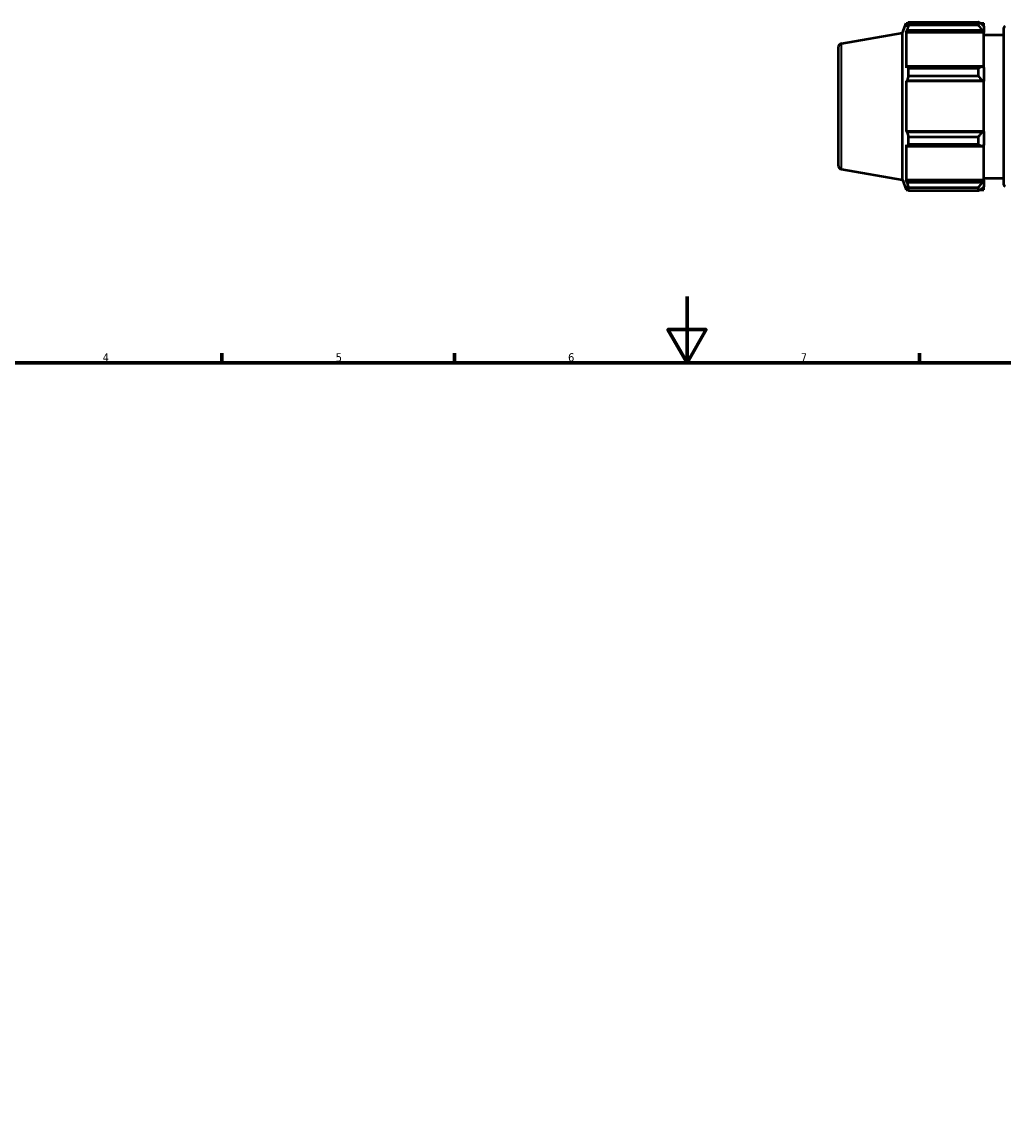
# Model space of a CAD drawing. Header units: millimetres. Extents: x -328 to 1165, y -16 to 810.
# Tile 6 of 9: x 220 to 516, y 344 to 677. Entities that reach past the tile are written whole.
import ezdxf

# ---------------------------------------------------------------- set-up
doc = ezdxf.new("R2010")
doc.units = ezdxf.units.MM
for name, color, linetype, lineweight in [('Border (ISO)', 7, 'Continuous', 70), ('Visible (ISO)', 7, 'Continuous', 50), ('Visible Narrow (ISO)', 7, 'Continuous', 35)]:
    doc.layers.add(name, color=color, linetype=linetype, lineweight=lineweight)
doc.styles.add('Note Text (ISO)', font='tahoma.ttf')

# ---------------------------------------------------------------- blocks, each defined once
blk = doc.blocks.new('Borders Default Border')
at = {"layer": 'Border (ISO)'}
for p, q in [((280.33, 574), (280.33, 576.9)), ((350.42, 574), (350.42, 576.9)), ((490.58, 574), (490.58, 576.9))]:
    blk.add_line(p, q, dxfattribs=at)
at = {"layer": 'Border (ISO)', "flags": 128}
for points in [[(420.5, 594), (420.5, 574), (414.73, 584), (426.27, 584), (420.5, 574)], [(20, 20), (20, 574), (821, 574), (821, 20), (20, 20)]]:
    blk.add_lwpolyline(points, dxfattribs=at)
at = {"layer": 'Border (ISO)', "color": 232, "true_color": 0xca0064, "char_height": 2.5, "attachment_point": 7, "style": 'Note Text (ISO)'}
for s, insert in [('4', (244.42, 574.4)), ('5', (314.64, 574.35)), ('6', (384.66, 574.35)), ('7', (454.77, 574.4))]:
    blk.add_mtext(s, dxfattribs=dict(at, insert=insert))

msp = doc.modelspace()

# ---------------------------------------------------------------- linework, layer by layer
at = {"layer": 'Visible (ISO)'}
for p, q in [((485.46, 673.467), (486.528, 676.402)), ((486.528, 676.402), (486.528, 675.239)), ((486.528, 676.402), (487.044, 676.402)), ((486.823, 676.012), (486.528, 675.239)), ((487.216, 675.72), (487.216, 676.697)), ((487.216, 676.697), (508.32, 676.697)), ((508.32, 675.72), (487.216, 675.72)), ((508.32, 675.72), (508.32, 676.697)), ((508.79, 676.402), (509.94, 676.402)), ((509.94, 675.497), (509.4, 676.012)), ((509.94, 675.497), (509.94, 676.402)), ((509.94, 675.497), (509.94, 673.804)), ((467.064, 670.224), (485.46, 673.467)), ((485.46, 629.116), (485.46, 673.467)), ((486.528, 673.564), (486.823, 674.283)), ((509.94, 673.564), (486.528, 673.564)), ((486.528, 673.564), (486.528, 662.886)), ((486.823, 674.283), (509.4, 674.283)), ((509.4, 674.283), (509.94, 673.804)), ((509.94, 673.804), (509.94, 673.564)), ((509.94, 663.011), (509.94, 673.564)), ((509.94, 672.892), (516.006, 672.892)), ((516.006, 627.607), (516.006, 674.976)), ((466.031, 668.993), (466.031, 633.59)), ((486.823, 663.26), (486.528, 662.886)), ((509.4, 663.26), (486.823, 663.26)), ((487.216, 660.434), (487.216, 662.791)), ((487.216, 662.791), (508.32, 662.791)), ((508.32, 660.434), (508.32, 662.791)), ((509.94, 663.011), (509.4, 663.26)), ((509.94, 663.011), (509.94, 658.923)), ((486.528, 658.842), (486.823, 659.086)), ((509.94, 658.842), (486.528, 658.842)), ((486.528, 658.842), (486.528, 643.741)), ((486.823, 659.086), (509.4, 659.086)), ((508.32, 660.434), (487.216, 660.434)), ((509.4, 659.086), (509.94, 658.923)), ((509.94, 658.923), (509.94, 658.842)), ((509.94, 643.741), (509.94, 658.842)), ((486.823, 643.497), (486.528, 643.741)), ((509.94, 643.741), (486.528, 643.741)), ((509.4, 643.497), (486.823, 643.497)), ((487.216, 639.792), (487.216, 642.149)), ((487.216, 642.149), (508.32, 642.149)), ((508.32, 639.792), (508.32, 642.149)), ((509.94, 643.66), (509.4, 643.497)), ((509.94, 643.741), (509.94, 643.66)), ((509.94, 643.66), (509.94, 639.572)), ((486.528, 639.697), (486.823, 639.323)), ((486.528, 639.697), (486.528, 629.019)), ((486.823, 639.323), (509.4, 639.323)), ((508.32, 639.792), (487.216, 639.792)), ((509.4, 639.323), (509.94, 639.572)), ((509.94, 629.019), (509.94, 639.572)), ((467.064, 632.359), (485.46, 629.116)), ((485.46, 629.116), (486.528, 626.182)), ((486.823, 628.3), (486.528, 629.019)), ((509.94, 629.019), (486.528, 629.019)), ((509.94, 628.779), (509.4, 628.3)), ((509.94, 629.692), (516.006, 629.692)), ((509.94, 629.019), (509.94, 628.779)), ((509.94, 628.779), (509.94, 627.086)), ((486.528, 627.344), (486.823, 626.571)), ((486.528, 627.344), (486.528, 626.182)), ((486.528, 626.182), (487.044, 626.182)), ((509.4, 628.3), (486.823, 628.3)), ((487.216, 625.886), (487.216, 626.863)), ((487.216, 626.863), (508.32, 626.863)), ((508.32, 625.886), (487.216, 625.886)), ((508.32, 625.886), (508.32, 626.863)), ((508.79, 626.182), (509.94, 626.182)), ((509.4, 626.571), (509.94, 627.086)), ((509.94, 626.182), (509.94, 627.086))]:
    msp.add_line(p, q, dxfattribs=at)
for centre, radius, start, end in [((516.506, 674.976), 0.5, 102.9378, 180), ((467.281, 668.993), 1.25, 100, 180), ((467.281, 633.59), 1.25, 180, 260), ((516.506, 627.607), 0.5, 180, 257.0622)]:
    msp.add_arc(centre, radius, start, end, dxfattribs=at)
for points, weights in [([(486.823, 676.012), (487.011, 676.347), (487.216, 676.697)], [1.00354464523, 1.00217989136, 1]), ([(487.216, 675.72), (487.011, 674.987), (486.823, 674.283)], [1, 1.00217989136, 1.00354464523]), ([(509.4, 676.012), (508.881, 676.347), (508.32, 676.697)], [1.00565642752, 1.01079942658, 1.01513936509]), ([(508.32, 675.72), (508.881, 674.987), (509.4, 674.283)], [1.01513936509, 1.01079942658, 1.00565642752]), ([(486.823, 663.26), (487.011, 663.03), (487.216, 662.791)], [1.00354464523, 1.00217989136, 1]), ([(509.4, 663.26), (508.881, 663.03), (508.32, 662.791)], [1.00565642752, 1.01079942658, 1.01513936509]), ([(487.216, 660.434), (487.011, 659.746), (486.823, 659.086)], [1, 1.00217989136, 1.00354464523]), ([(508.32, 660.434), (508.881, 659.746), (509.4, 659.086)], [1.01513936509, 1.01079942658, 1.00565642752]), ([(486.823, 643.497), (487.011, 642.837), (487.216, 642.149)], [1.00354464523, 1.00217989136, 1]), ([(509.4, 643.497), (508.881, 642.837), (508.32, 642.149)], [1.00565642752, 1.01079942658, 1.01513936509]), ([(487.216, 639.792), (487.011, 639.553), (486.823, 639.323)], [1, 1.00217989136, 1.00354464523]), ([(508.32, 639.792), (508.881, 639.553), (509.4, 639.323)], [1.01513936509, 1.01079942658, 1.00565642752]), ([(486.823, 628.3), (487.011, 627.596), (487.216, 626.863)], [1.00354464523, 1.00217989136, 1]), ([(487.216, 625.886), (487.011, 626.236), (486.823, 626.571)], [1, 1.00217989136, 1.00354464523]), ([(509.4, 628.3), (508.881, 627.596), (508.32, 626.863)], [1.00565642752, 1.01079942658, 1.01513936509]), ([(508.32, 625.886), (508.881, 626.236), (509.4, 626.571)], [1.01513936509, 1.01079942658, 1.00565642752])]:
    msp.add_rational_spline(points, weights, degree=2, dxfattribs=at)
at = {"layer": 'Visible Narrow (ISO)'}
msp.add_line((467.064, 632.592), (467.064, 669.991), dxfattribs=at)

# ---------------------------------------------------------------- block references
msp.add_blockref('Borders Default Border', (0, 0))

doc.saveas('drawing.dxf')
